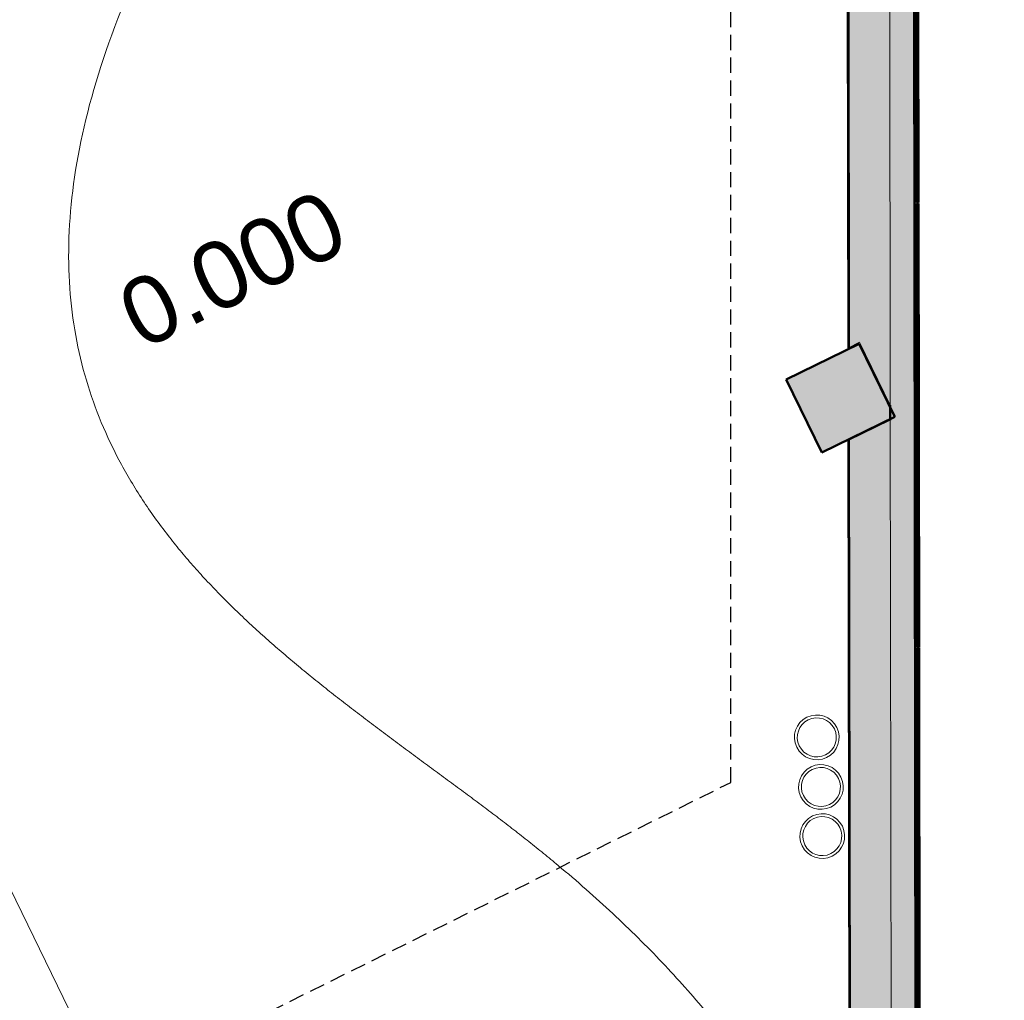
# Model space of a CAD drawing. Header units: millimetres. Extents: x -1662057 to -197461, y -941126 to 63888.
# Tile 142 of 209: x -1591747 to -1586905, y -331571 to -326751. Entities that reach past the tile are written whole.
import ezdxf

# ---------------------------------------------------------------- set-up
doc = ezdxf.new("R2010")
doc.units = ezdxf.units.MM
doc.linetypes.add('( DASHED )', pattern=[0.75, 0.5, -0.25])
for name, color, linetype, lineweight in [('A-ANNO-SYMB', 150, 'CONTINUOUS', 9), ('A-FLOR', 192, 'CONTINUOUS', 5), ('A-Wall', 252, 'CONTINUOUS', 0), ('A-WALL-PATT', 111, 'CONTINUOUS', 50), ('G-ANNO-DIMS', 111, 'CONTINUOUS', 9), ('M-HVAC-CDFF', 50, 'CONTINUOUS', 5), ('S-Cols', 52, 'CONTINUOUS', 0), ('VS_AS', 5, 'CONTINUOUS', 25)]:
    doc.layers.add(name, color=color, linetype=linetype, lineweight=lineweight)
doc.styles.add('Arial_4', font='arial.ttf', dxfattribs={"height": 330})

# ---------------------------------------------------------------- blocks, each defined once
blk = doc.blocks.new('Swegon_AB_LOCKZONE_Bb_ALSd-_RO_RFA_2018_LevelBased - LOCKZONE Bb 100-RO_ALSd 80-100-2486362-Pirmā stāva plāns uz atzīmes 0_000 M1-150')
at = {"layer": 'M-HVAC-CDFF', "color": 252}
for radius, start, end in [(110, 360, 180), (96, 360, 180), (110, 180, 360), (96, 180, 360)]:
    blk.add_arc((0, 0), radius, start, end, dxfattribs=at)

msp = doc.modelspace()

# ---------------------------------------------------------------- hatches: boundary and pattern name
at = {"layer": 'A-Wall', "true_color": 0x636466}
h = msp.add_hatch(color=251, dxfattribs=at)
h.paths.add_polyline_path([(-1587652.38315, -338040.95935), (-1587665.71133, -328816.4346), (-1587670.70781, -328818.87429), (-1587657.37963, -338043.39904)], flags=0)
h.paths.add_polyline_path([(-1587666.3701, -328360.49064), (-1587673.26983, -323585.14089), (-1587678.26631, -323587.58058), (-1587671.36658, -328362.93034)], flags=0)
at = {"layer": 'A-WALL-PATT', "true_color": 0x636466}
msp.add_hatch(color=251, dxfattribs=at).paths.add_polyline_path([(-1587332.12638, -338218.43656), (-1587353.4951, -323429.00057), (-1587473.41062, -323487.55319), (-1587452.04191, -338276.98918)], flags=0)
h = msp.add_hatch(color=251, dxfattribs=at)
h.paths.add_polyline_path([(-1587452.52394, -337943.37165), (-1587465.85212, -328718.8469), (-1587665.71133, -328816.4346), (-1587652.38315, -338040.95935)], flags=0)
h.paths.add_polyline_path([(-1587465.95784, -328645.67927), (-1587473.41062, -323487.55319), (-1587673.26983, -323585.14089), (-1587665.34929, -328359.9922), (-1587616.9848, -328336.37668)], flags=0)
at = {"layer": 'S-Cols', "true_color": 0x636466}
msp.add_hatch(color=251, dxfattribs=at).paths.add_polyline_path([(-1587443.7759, -328702.50327), (-1587619.28394, -328343.06352), (-1587978.72369, -328518.57156), (-1587803.21565, -328878.0113), (-1587487.39599, -328723.80218)], flags=0)

# ---------------------------------------------------------------- linework, layer by layer
at = {"layer": 'A-ANNO-SYMB', "color": 251, "true_color": 0x636466}
msp.add_line((-1591320.0361, -331994.01318), (-1595232.51495, -323981.93899), dxfattribs=at)
at = {"layer": 'A-FLOR', "color": 251, "true_color": 0x636466}
for p, q in [((-1587666.36207, -328366.05093), (-1587666.3701, -328360.49064)), ((-1587466.08758, -328656.80903), (-1587466.10383, -328645.38028)), ((-1587465.99931, -328718.91877), (-1587466.00721, -328713.35842)), ((-1587665.71133, -328816.4346), (-1587665.71936, -328810.87431)), ((-1587665.49389, -328816.32843), (-1587665.50179, -328810.76807))]:
    msp.add_line(p, q, dxfattribs=at)
for points, knots in [([(-1590096.38285, -324772.84233), (-1590151.3857, -324845.29104), (-1590257.78385, -324988.21554), (-1590456.00421, -325266.10033), (-1590765.77588, -325732.06365), (-1591106.95673, -326341.95805), (-1591369.75866, -326992.33552), (-1591501.42995, -327568.9192), (-1591517.47024, -328079.41866), (-1591433.37914, -328531.54345), (-1591292.76414, -328866.08691), (-1591164.10157, -329081.48087), (-1591082.88034, -329199.66211), (-1591039.92178, -329257.22782), (-1591017.83728, -329285.62038)], [-1, -1, -1, -1, -0.96875, -0.9375, -0.875, -0.75, -0.625, -0.5, -0.375, -0.25, -0.125, -0.0625, -0.03125, 0, 0, 0, 0]), ([(-1591017.83728, -329285.62038), (-1591039.92178, -329257.22782), (-1591082.88034, -329199.66211), (-1591164.10157, -329081.48087), (-1591292.76414, -328866.08691), (-1591433.37914, -328531.54345), (-1591517.47024, -328079.41866), (-1591501.42995, -327568.9192), (-1591369.75866, -326992.33552), (-1591106.95673, -326341.95805), (-1590765.77588, -325732.06365), (-1590456.00421, -325266.10033), (-1590257.78385, -324988.21554), (-1590151.3857, -324845.29104), (-1590096.38285, -324772.84233)], [0, 0, 0, 0, 0.03125, 0.0625, 0.125, 0.25, 0.375, 0.5, 0.625, 0.75, 0.875, 0.9375, 0.96875, 1, 1, 1, 1]), ([(-1591017.83728, -329285.62038), (-1590998.24463, -329310.71885), (-1590958.28848, -329360.39261), (-1590896.11048, -329433.36784), (-1590842.25393, -329492.8156), (-1590798.06989, -329539.6176), (-1590764.49037, -329574.39466), (-1590730.42097, -329608.82322), (-1590695.82149, -329642.88327), (-1590660.77534, -329676.61632), (-1590625.36653, -329710.06414), (-1590589.55308, -329743.20587), (-1590553.29307, -329776.02063), (-1590516.67037, -329808.55015), (-1590479.76887, -329840.83616), (-1590442.54662, -329872.8578), (-1590404.96169, -329904.5942), (-1590367.09796, -329936.08708), (-1590329.03931, -329967.37818), (-1590290.7438, -329998.44663), (-1590252.16948, -330029.27156), (-1590213.40025, -330059.89471), (-1590174.51999, -330090.35779), (-1590135.48674, -330120.63994), (-1590096.25858, -330150.72031), (-1590056.91939, -330180.64061), (-1590017.55305, -330210.44257), (-1589978.11761, -330240.10533), (-1589938.57114, -330269.60803), (-1589898.99752, -330298.99238), (-1589859.48063, -330328.30012), (-1589819.97854, -330357.51038), (-1589780.44929, -330386.6023), (-1589740.97678, -330415.6176), (-1589701.64489, -330444.59801), (-1589662.41167, -330473.52267), (-1589623.23519, -330502.37071), (-1589584.19932, -330531.18385), (-1589545.38795, -330560.00383), (-1589506.75916, -330588.80979), (-1589468.27093, -330617.58082), (-1589430.00738, -330646.3588), (-1589392.05155, -330675.1849), (-1589354.36467, -330704.04033), (-1589316.90407, -330732.90362), (-1589279.74968, -330761.81446), (-1589230.72291, -330800.47397), (-1589170.30751, -330848.97985), (-1589075.55861, -330926.95069), (-1588961.00452, -331025.23373), (-1588829.69843, -331144.25469), (-1588704.73699, -331264.28595), (-1588586.24222, -331385.21396), (-1588437.05687, -331547.51074), (-1588301.35225, -331711.18633), (-1588179.67072, -331875.8227), (-1588095.55656, -331999.67576), (-1588018.72488, -332123.80003), (-1587926.17329, -332289.52125), (-1587829.36751, -332496.82794), (-1587744.49846, -332745.00768), (-1587692.01125, -332991.76255), (-1587672.98987, -333236.25599), (-1587688.51826, -333477.65139), (-1587731.1534, -333675.53543), (-1587772.34915, -333797.96129), (-1587789.33158, -333842.14502), (-1587791.45712, -333847.59065)], [0, 0, 0, 0, 0.00806451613, 0.01612903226, 0.02419354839, 0.02822580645, 0.03225806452, 0.03629032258, 0.04032258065, 0.04435483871, 0.04838709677, 0.05241935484, 0.0564516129, 0.06048387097, 0.06451612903, 0.0685483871, 0.07258064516, 0.07661290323, 0.08064516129, 0.08467741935, 0.08870967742, 0.09274193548, 0.09677419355, 0.10080645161, 0.10483870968, 0.10887096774, 0.11290322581, 0.11693548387, 0.12096774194, 0.125, 0.12903225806, 0.13306451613, 0.13709677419, 0.14112903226, 0.14516129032, 0.14919354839, 0.15322580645, 0.15725806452, 0.16129032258, 0.16532258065, 0.16935483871, 0.17338709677, 0.17741935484, 0.1814516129, 0.18548387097, 0.18951612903, 0.1935483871, 0.20161290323, 0.20967741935, 0.22580645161, 0.24193548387, 0.25806451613, 0.27419354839, 0.29032258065, 0.32258064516, 0.33870967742, 0.35483870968, 0.37096774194, 0.38709677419, 0.41935483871, 0.45161290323, 0.48387096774, 0.51612903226, 0.54838709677, 0.58064516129, 0.59677419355, 0.5990435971, 0.5990435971, 0.5990435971, 0.5990435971]), ([(-1587791.45712, -333847.59065), (-1587789.33158, -333842.14502), (-1587772.34915, -333797.96129), (-1587731.1534, -333675.53543), (-1587688.51826, -333477.65139), (-1587672.98987, -333236.25599), (-1587692.01125, -332991.76255), (-1587744.49846, -332745.00768), (-1587829.36751, -332496.82794), (-1587926.17329, -332289.52125), (-1588018.72488, -332123.80003), (-1588095.55656, -331999.67576), (-1588179.67072, -331875.8227), (-1588301.35225, -331711.18633), (-1588437.05687, -331547.51074), (-1588586.24222, -331385.21396), (-1588704.73699, -331264.28595), (-1588829.69843, -331144.25469), (-1588961.00452, -331025.23373), (-1589075.55861, -330926.95069), (-1589170.30751, -330848.97985), (-1589230.72291, -330800.47397), (-1589279.74968, -330761.81446), (-1589316.90407, -330732.90362), (-1589354.36467, -330704.04033), (-1589392.05155, -330675.1849), (-1589430.00738, -330646.3588), (-1589468.27093, -330617.58082), (-1589506.75916, -330588.80979), (-1589545.38795, -330560.00383), (-1589584.19932, -330531.18385), (-1589623.23519, -330502.37071), (-1589662.41167, -330473.52267), (-1589701.64489, -330444.59801), (-1589740.97678, -330415.6176), (-1589780.44929, -330386.6023), (-1589819.97854, -330357.51038), (-1589859.48063, -330328.30012), (-1589898.99752, -330298.99238), (-1589938.57114, -330269.60803), (-1589978.11761, -330240.10533), (-1590017.55305, -330210.44257), (-1590056.91939, -330180.64061), (-1590096.25858, -330150.72031), (-1590135.48674, -330120.63994), (-1590174.51999, -330090.35779), (-1590213.40025, -330059.89471), (-1590252.16948, -330029.27156), (-1590290.7438, -329998.44663), (-1590329.03931, -329967.37818), (-1590367.09796, -329936.08708), (-1590404.96169, -329904.5942), (-1590442.54662, -329872.8578), (-1590479.76887, -329840.83616), (-1590516.67037, -329808.55015), (-1590553.29307, -329776.02063), (-1590589.55308, -329743.20587), (-1590625.36653, -329710.06414), (-1590660.77534, -329676.61632), (-1590695.82149, -329642.88327), (-1590730.42097, -329608.82322), (-1590764.49037, -329574.39466), (-1590798.06989, -329539.6176), (-1590842.25393, -329492.8156), (-1590896.11048, -329433.36784), (-1590958.28848, -329360.39261), (-1590998.24463, -329310.71885), (-1591017.83728, -329285.62038)], [-0.5990435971, -0.5990435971, -0.5990435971, -0.5990435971, -0.59677419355, -0.58064516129, -0.54838709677, -0.51612903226, -0.48387096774, -0.45161290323, -0.41935483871, -0.38709677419, -0.37096774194, -0.35483870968, -0.33870967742, -0.32258064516, -0.29032258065, -0.27419354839, -0.25806451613, -0.24193548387, -0.22580645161, -0.20967741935, -0.20161290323, -0.1935483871, -0.18951612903, -0.18548387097, -0.1814516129, -0.17741935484, -0.17338709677, -0.16935483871, -0.16532258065, -0.16129032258, -0.15725806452, -0.15322580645, -0.14919354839, -0.14516129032, -0.14112903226, -0.13709677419, -0.13306451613, -0.12903225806, -0.125, -0.12096774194, -0.11693548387, -0.11290322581, -0.10887096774, -0.10483870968, -0.10080645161, -0.09677419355, -0.09274193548, -0.08870967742, -0.08467741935, -0.08064516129, -0.07661290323, -0.07258064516, -0.0685483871, -0.06451612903, -0.06048387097, -0.0564516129, -0.05241935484, -0.04838709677, -0.04435483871, -0.04032258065, -0.03629032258, -0.03225806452, -0.02822580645, -0.02419354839, -0.01612903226, -0.00806451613, 0, 0, 0, 0])]:
    msp.add_open_spline(points, degree=3, knots=knots, dxfattribs=at)
at = {"layer": 'A-Wall', "color": 251, "lineweight": 50, "true_color": 0x636466}
for p, q in [((-1587331.93196, -338352.99563), (-1587356.94816, -321039.11524)), ((-1587671.36658, -328362.93034), (-1587679.24555, -322909.84176)), ((-1587340.54797, -325468.7851), (-1587337.39706, -327649.63472)), ((-1587330.54798, -325468.77065), (-1587327.39707, -327649.62028)), ((-1587327.39707, -327649.62028), (-1587337.39706, -327649.63472)), ((-1587337.39128, -327653.63472), (-1587327.39129, -327653.62027)), ((-1587334.24036, -329834.48434), (-1587337.39128, -327653.63472)), ((-1587324.24038, -329834.46989), (-1587327.39129, -327653.62027)), ((-1587465.85212, -328718.8469), (-1587465.95784, -328645.67927)), ((-1587670.70781, -328818.87429), (-1587657.38766, -338037.83875)), ((-1587334.24036, -329834.48434), (-1587324.24038, -329834.46989)), ((-1587324.2346, -329838.46989), (-1587334.23459, -329838.48434)), ((-1587334.23459, -329838.48434), (-1587331.08367, -332019.33396)), ((-1587324.2346, -329838.46989), (-1587321.08368, -332019.31951))]:
    msp.add_line(p, q, dxfattribs=at)
at = {"layer": 'A-Wall', "color": 251, "lineweight": 5, "true_color": 0x636466}
for p, q in [((-1587675.58702, -321981.39585), (-1587666.3701, -328360.49064)), ((-1587475.58723, -321981.10688), (-1587465.95784, -328645.67927)), ((-1587671.36658, -328362.93034), (-1587616.9848, -328336.37668)), ((-1587616.9848, -328336.37668), (-1587465.95784, -328645.67927)), ((-1587465.95784, -328645.67927), (-1587465.95784, -328645.67927)), ((-1587465.85212, -328718.8469), (-1587670.70781, -328818.87429)), ((-1587452.53197, -337937.81136), (-1587465.85212, -328718.8469)), ((-1587465.85212, -328718.8469), (-1587452.53197, -337937.81136)), ((-1587665.71133, -328816.4346), (-1587652.38315, -338040.95935))]:
    msp.add_line(p, q, dxfattribs=at)
at = {"layer": 'S-Cols', "color": 251, "lineweight": 50, "true_color": 0x636466}
for p, q in [((-1587619.28394, -328343.06352), (-1587978.72369, -328518.57156)), ((-1587443.7759, -328702.50327), (-1587619.28394, -328343.06352)), ((-1587978.72369, -328518.57156), (-1587803.21565, -328878.0113)), ((-1587803.21565, -328878.0113), (-1587443.7759, -328702.50327))]:
    msp.add_line(p, q, dxfattribs=at)
at = {"layer": 'VS_AS', "color": 6, "linetype": '( DASHED )', "lineweight": 30, "ltscale": 150}
msp.add_lwpolyline([(-1618196.10494, -344012.85312), (-1617621.45605, -345089.81719), (-1588249.93116, -330499.49774), (-1588249.93116, -314579.5161), (-1581445.39644, -314579.5161), (-1581445.39644, -303362.38974), (-1574084.14581, -303362.38974), (-1574084.14581, -303211.02121)], dxfattribs=at)

# ---------------------------------------------------------------- block references
at = {"layer": 'M-HVAC-CDFF', "color": 251, "true_color": 0x636466, "rotation": 26.02731377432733}
for p in [(-1587827.20356, -330278.25248), (-1587807.16878, -330522.1014), (-1587800.48698, -330763.67904)]:
    msp.add_blockref('Swegon_AB_LOCKZONE_Bb_ALSd-_RO_RFA_2018_LevelBased - LOCKZONE Bb 100-RO_ALSd 80-100-2486362-Pirmā stāva plāns uz atzīmes 0_000 M1-150', p, dxfattribs=at)

# ---------------------------------------------------------------- texts
at = {"layer": 'G-ANNO-DIMS', "color": 251, "true_color": 0x636466, "insert": (-1591292.2523, -328080.52361), "char_height": 330, "width": 1381.7001473, "attachment_point": 1, "rotation": 26.06501625, "line_spacing_factor": 0.941778, "style": 'Arial_4'}
msp.add_mtext('0.000', dxfattribs=at)

doc.saveas('drawing.dxf')
